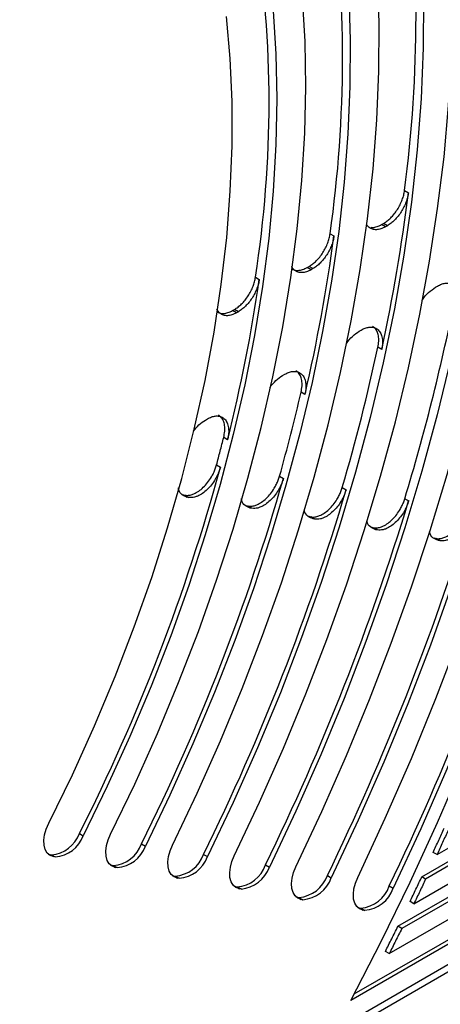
# Model space of a CAD drawing. Header units: millimetres. Extents: x 8 to 341, y 8 to 262.
# Tile 12 of 15: x 295 to 311, y 162 to 198. Entities that reach past the tile are written whole.
import ezdxf

# ---------------------------------------------------------------- set-up
doc = ezdxf.new("R2010")
doc.units = ezdxf.units.MM
doc.header["$LTSCALE"] = 1.25

msp = doc.modelspace()

# ---------------------------------------------------------------- linework, layer by layer
for p, q in [((309.552, 191.803), (309.693, 191.721)), ((308.711, 190.555), (308.783, 190.596)), ((308.853, 190.473), (308.711, 190.555)), ((308.924, 190.515), (308.783, 190.596)), ((308.924, 190.515), (308.853, 190.473)), ((306.829, 190.22), (306.971, 190.139)), ((305.99, 188.984), (306.062, 189.026)), ((306.132, 188.903), (305.99, 188.984)), ((306.203, 188.944), (306.062, 189.026)), ((306.203, 188.944), (306.132, 188.903)), ((304.101, 188.632), (304.242, 188.551)), ((310.683, 188.264), (310.756, 188.306)), ((303.263, 187.41), (303.335, 187.452)), ((303.405, 187.329), (303.263, 187.41)), ((303.477, 187.37), (303.335, 187.452)), ((303.477, 187.37), (303.405, 187.329)), ((307.897, 186.656), (307.971, 186.698)), ((308.719, 185.987), (308.578, 186.068)), ((305.095, 185.038), (305.169, 185.081)), ((305.912, 184.346), (305.77, 184.428)), ((302.27, 183.407), (302.344, 183.45)), ((303.081, 182.688), (302.939, 182.77)), ((302.679, 181.769), (302.82, 181.687)), ((304.98, 181.352), (305.122, 181.271)), ((307.274, 180.94), (307.415, 180.858)), ((301.464, 180.67), (301.525, 180.659)), ((301.464, 180.67), (301.606, 180.588)), ((301.525, 180.659), (301.667, 180.578)), ((301.667, 180.578), (301.606, 180.588)), ((309.562, 180.531), (309.703, 180.449)), ((303.771, 180.272), (303.832, 180.261)), ((303.912, 180.19), (303.771, 180.272)), ((303.973, 180.18), (303.832, 180.261)), ((303.973, 180.18), (303.912, 180.19)), ((306.069, 179.875), (306.13, 179.864)), ((306.211, 179.793), (306.069, 179.875)), ((306.271, 179.783), (306.13, 179.864)), ((306.271, 179.783), (306.211, 179.793)), ((308.361, 179.479), (308.421, 179.469)), ((308.503, 179.398), (308.361, 179.479)), ((308.563, 179.387), (308.421, 179.469)), ((308.563, 179.387), (308.503, 179.398)), ((310.648, 179.084), (310.708, 179.074)), ((310.789, 179.003), (310.648, 179.084)), ((310.85, 178.992), (310.708, 179.074)), ((310.85, 178.992), (310.789, 179.003)), ((310.741, 167.516), (324.461, 175.437)), ((310.183, 166.704), (323.34, 174.3)), ((323.481, 174.218), (310.324, 166.623)), ((309.895, 165.721), (322.502, 172.999)), ((309.309, 164.894), (321.38, 171.862)), ((321.522, 171.78), (309.451, 164.812)), ((308.992, 163.894), (320.542, 170.562)), ((320.451, 169.611), (307.587, 162.184)), ((307.711, 162.419), (320.309, 169.692)), ((305.06, 159.991), (321.628, 169.555)), ((304.894, 159.624), (320.77, 168.789)), ((297.662, 168.288), (297.804, 168.206)), ((299.933, 167.906), (300.074, 167.824)), ((296.526, 167.535), (296.577, 167.522)), ((296.577, 167.522), (296.637, 167.512)), ((296.577, 167.522), (296.719, 167.441)), ((296.637, 167.512), (296.778, 167.43)), ((296.778, 167.43), (296.719, 167.441)), ((302.201, 167.522), (302.342, 167.441)), ((310.741, 167.516), (310.599, 167.598)), ((298.793, 167.143), (298.844, 167.131)), ((298.844, 167.131), (298.903, 167.121)), ((298.844, 167.131), (298.985, 167.05)), ((298.903, 167.121), (299.045, 167.039)), ((304.467, 167.138), (304.608, 167.057)), ((299.045, 167.039), (298.985, 167.05)), ((301.057, 166.753), (301.108, 166.74)), ((301.108, 166.74), (301.167, 166.73)), ((301.108, 166.74), (301.249, 166.659)), ((301.167, 166.73), (301.309, 166.648)), ((306.731, 166.753), (306.873, 166.672)), ((301.309, 166.648), (301.249, 166.659)), ((303.32, 166.362), (303.371, 166.35)), ((308.994, 166.368), (309.135, 166.286)), ((310.324, 166.623), (310.183, 166.704)), ((303.371, 166.35), (303.43, 166.339)), ((303.371, 166.35), (303.512, 166.268)), ((303.43, 166.339), (303.572, 166.258)), ((303.572, 166.258), (303.512, 166.268)), ((305.581, 165.972), (305.632, 165.959)), ((305.632, 165.959), (305.692, 165.949)), ((305.632, 165.959), (305.774, 165.878)), ((305.692, 165.949), (305.833, 165.867)), ((305.833, 165.867), (305.774, 165.878)), ((309.895, 165.721), (309.753, 165.803)), ((307.842, 165.581), (307.893, 165.569)), ((307.893, 165.569), (307.952, 165.559)), ((307.893, 165.569), (308.034, 165.487)), ((307.952, 165.559), (308.094, 165.477)), ((308.094, 165.477), (308.034, 165.487)), ((309.451, 164.812), (309.309, 164.894)), ((308.992, 163.894), (308.851, 163.976))]:
    msp.add_line(p, q)
at = {"flags": 128}
for points in [[(301.063, 167.862), (301.967, 169.761), (302.819, 171.673), (303.618, 173.595), (304.361, 175.524), (305.049, 177.455), (305.679, 179.386), (306.251, 181.313), (306.763, 183.232), (307.214, 185.14), (307.604, 187.033), (307.932, 188.908), (308.198, 190.762), (308.4, 192.59), (308.538, 194.391), (308.613, 196.16), (308.624, 197.894), (308.571, 199.59)], [(312.94, 199.46), (312.894, 197.575), (312.783, 195.656), (312.606, 193.705), (312.363, 191.727), (312.056, 189.724), (311.684, 187.701), (311.248, 185.659), (310.749, 183.603), (310.188, 181.536), (309.566, 179.462), (308.883, 177.384), (308.141, 175.306), (307.341, 173.23), (306.485, 171.161), (305.573, 169.102), (304.608, 167.057)], [(305.582, 167.069), (306.532, 169.097), (307.43, 171.138), (308.276, 173.188), (309.068, 175.244), (309.804, 177.304), (310.484, 179.363), (311.106, 181.418), (311.67, 183.467), (312.174, 185.505), (312.619, 187.531), (313.002, 189.54), (313.324, 191.531), (313.584, 193.498), (313.782, 195.44), (313.916, 197.353), (313.988, 199.235)], [(298.803, 168.261), (299.685, 170.097), (300.516, 171.947), (301.292, 173.808), (302.013, 175.676), (302.676, 177.546), (303.282, 179.416), (303.827, 181.281), (304.312, 183.137), (304.735, 184.982), (305.096, 186.81), (305.393, 188.619), (305.627, 190.405), (305.796, 192.165), (305.9, 193.894), (305.94, 195.589), (305.915, 197.248), (305.825, 198.865)], [(307.509, 198.973), (307.563, 197.309), (307.554, 195.607), (307.481, 193.871), (307.344, 192.103), (307.145, 190.307), (306.882, 188.486), (306.558, 186.644), (306.171, 184.784), (305.724, 182.91), (305.217, 181.025), (304.65, 179.133), (304.025, 177.237), (303.344, 175.341), (302.606, 173.448), (301.815, 171.562), (300.97, 169.686), (300.074, 167.824)], [(310.25, 198.833), (310.238, 197.02), (310.159, 195.171), (310.014, 193.289), (309.802, 191.377), (309.524, 189.439), (309.18, 187.479), (308.772, 185.5), (308.3, 183.506), (307.764, 181.5), (307.167, 179.486), (306.508, 177.468), (305.789, 175.449), (305.012, 173.433), (304.177, 171.424), (303.287, 169.425), (302.342, 167.441)], [(307.587, 162.184), (308.695, 164.334), (309.753, 166.502), (310.759, 168.685), (311.712, 170.88), (312.61, 173.084), (313.452, 175.294), (314.237, 177.506), (314.964, 179.718), (315.632, 181.926), (316.239, 184.127), (316.786, 186.319), (317.27, 188.497), (317.692, 190.658), (318.05, 192.801), (318.345, 194.92), (318.576, 197.015), (318.742, 199.08)], [(307.84, 166.674), (308.848, 168.843), (309.801, 171.026), (310.697, 173.218), (311.536, 175.416), (312.314, 177.617), (313.033, 179.817), (313.689, 182.012), (314.283, 184.201), (314.812, 186.378), (315.278, 188.54), (315.678, 190.685), (316.012, 192.808), (316.28, 194.907), (316.481, 196.978), (316.614, 199.017)], [(303.323, 167.465), (304.249, 169.428), (305.124, 171.404), (305.946, 173.389), (306.713, 175.381), (307.425, 177.376), (308.08, 179.37), (308.677, 181.36), (309.216, 183.344), (309.694, 185.316), (310.112, 187.275), (310.468, 189.217), (310.763, 191.139), (310.995, 193.037), (311.164, 194.908), (311.271, 196.75), (311.313, 198.558)], [(318.174, 198.735), (318.005, 196.677), (317.773, 194.59), (317.475, 192.477), (317.114, 190.343), (316.69, 188.189), (316.202, 186.018), (315.653, 183.835), (315.042, 181.642), (314.371, 179.443), (313.64, 177.24), (312.851, 175.037), (312.005, 172.836), (311.102, 170.643), (310.146, 168.458), (309.135, 166.286)], [(296.541, 168.661), (297.405, 170.437), (298.215, 172.229), (298.971, 174.032), (299.669, 175.842), (300.309, 177.654), (300.889, 179.466), (301.408, 181.272), (301.865, 183.068), (302.258, 184.852), (302.586, 186.618), (302.85, 188.362), (303.048, 190.082), (303.18, 191.772), (303.246, 193.43), (303.245, 195.05), (303.177, 196.631), (303.043, 198.168)], [(304.75, 198.377), (304.847, 196.787), (304.88, 195.155), (304.847, 193.486), (304.749, 191.782), (304.585, 190.048), (304.357, 188.287), (304.065, 186.502), (303.709, 184.698), (303.29, 182.878), (302.809, 181.046), (302.266, 179.205), (301.664, 177.361), (301.004, 175.515), (300.286, 173.674), (299.512, 171.839), (298.684, 170.015), (297.804, 168.206)], [(315.538, 198.148), (315.397, 196.159), (315.191, 194.141), (314.921, 192.096), (314.586, 190.027), (314.187, 187.939), (313.725, 185.833), (313.2, 183.714), (312.614, 181.585), (311.967, 179.449), (311.26, 177.309), (310.495, 175.169), (309.672, 173.032), (308.793, 170.901), (307.86, 168.78), (306.873, 166.672)], [(296.719, 167.441), (296.592, 167.486), (296.489, 167.574), (296.416, 167.699), (296.374, 167.857), (296.366, 168.041), (296.392, 168.242), (296.451, 168.451), (296.541, 168.661)], [(298.985, 167.05), (298.859, 167.095), (298.757, 167.181), (298.683, 167.305), (298.641, 167.462), (298.632, 167.644), (298.657, 167.844), (298.715, 168.052), (298.803, 168.261)], [(301.249, 166.659), (301.124, 166.703), (301.022, 166.789), (300.948, 166.913), (300.905, 167.068), (300.896, 167.249), (300.92, 167.447), (300.977, 167.655), (301.063, 167.862)], [(303.512, 166.268), (303.387, 166.313), (303.285, 166.398), (303.211, 166.52), (303.169, 166.675), (303.159, 166.855), (303.182, 167.052), (303.237, 167.258), (303.323, 167.465)], [(305.774, 165.878), (305.649, 165.922), (305.547, 166.007), (305.474, 166.129), (305.431, 166.282), (305.42, 166.461), (305.443, 166.657), (305.497, 166.863), (305.582, 167.069)], [(308.034, 165.487), (307.91, 165.532), (307.809, 165.616), (307.735, 165.737), (307.691, 165.89), (307.681, 166.068), (307.703, 166.263), (307.756, 166.468), (307.84, 166.674)]]:
    msp.add_lwpolyline(points, dxfattribs=at)
for centre, radius, start, end in [((261.268, 198.185), 48.704, 352.4704, 7.5296), ((262.176, 196.614), 45.109, 351.8524, 8.1476), ((263.086, 195.038), 41.512, 351.1229, 8.8771), ((245.415, 199.687), 64.77, 347.78859, 352.9358), ((246.303, 198.238), 61.207, 346.88106, 352.39569), ((247.198, 196.806), 57.638, 345.82225, 351.76554), ((234.825, 203.175), 78.092, 343.14376, 348.56697), ((237.23, 201.479), 72.993, 343.65718, 347.81171), ((239.64, 199.777), 67.889, 344.25232, 346.93244), ((234.376, 200.342), 70.941, 333.13789, 344.7537), ((230.781, 202.442), 77.296, 333.46117, 344.10357), ((227.194, 204.537), 83.643, 333.73415, 343.55487), ((223.613, 206.629), 89.982, 333.96778, 343.0854), ((220.038, 208.719), 96.316, 334.17003, 342.67906), ((216.466, 210.806), 102.646, 334.34687, 342.32385), ((296.552, 168.69), 1.181, 274.1363, 340.1049), ((296.693, 168.608), 1.181, 274.1363, 340.1049), ((298.816, 168.304), 1.186, 274.228, 340.3991), ((298.957, 168.222), 1.186, 274.228, 340.3991), ((301.078, 167.917), 1.19, 274.3052, 340.6484), ((301.22, 167.835), 1.19, 274.3052, 340.6484), ((303.339, 167.529), 1.194, 274.3713, 340.8624), ((303.481, 167.448), 1.194, 274.3713, 340.8624), ((305.599, 167.142), 1.197, 274.4285, 341.0481), ((305.741, 167.06), 1.197, 274.4285, 341.0481), ((307.859, 166.754), 1.199, 274.4784, 341.2107), ((308, 166.673), 1.199, 274.4784, 341.2107), ((314.082, 251.657), 92.394, 255.13732, 263.90643)]:
    msp.add_arc(centre, radius, start, end)
for points, knots in [([(308.783, 190.596), (308.805, 190.61), (308.85, 190.637), (308.916, 190.685), (308.981, 190.739), (309.069, 190.821), (309.176, 190.94), (309.292, 191.104), (309.392, 191.28), (309.469, 191.459), (309.525, 191.636), (309.543, 191.747), (309.552, 191.803)], [0, 0, 0, 0, 0.0606798, 0.1209507, 0.1812623, 0.2420633, 0.3709209, 0.500109, 0.6289667, 0.7581548, 0.8789964, 1, 1, 1, 1]), ([(309.693, 191.721), (309.689, 191.694), (309.681, 191.639), (309.663, 191.554), (309.639, 191.468), (309.599, 191.349), (309.534, 191.198), (309.434, 191.022), (309.317, 190.859), (309.19, 190.718), (309.058, 190.599), (308.969, 190.543), (308.924, 190.515)], [0, 0, 0, 0, 0.0606798, 0.1209507, 0.1812623, 0.2420633, 0.3709209, 0.500109, 0.6289667, 0.7581548, 0.8789964, 1, 1, 1, 1]), ([(308.853, 190.473), (308.797, 190.445), (308.685, 190.389), (308.525, 190.361), (308.381, 190.377), (308.257, 190.437), (308.198, 190.512), (308.169, 190.549)], [0, 0, 0, 0, 0.200568, 0.401135, 0.601703, 0.802271, 1, 1, 1, 1]), ([(308.315, 190.458), (308.338, 190.454), (308.409, 190.443), (308.544, 190.472), (308.656, 190.527), (308.711, 190.555)], [0, 0, 0, 0, 0.2, 0.6, 1, 1, 1, 1]), ([(306.062, 189.026), (306.084, 189.039), (306.128, 189.066), (306.194, 189.114), (306.259, 189.167), (306.346, 189.249), (306.452, 189.366), (306.568, 189.527), (306.667, 189.701), (306.745, 189.879), (306.802, 190.055), (306.82, 190.165), (306.829, 190.22)], [0, 0, 0, 0, 0.060711, 0.121021, 0.181372, 0.242206, 0.370989, 0.500107, 0.628891, 0.758009, 0.878923, 1, 1, 1, 1]), ([(306.971, 190.139), (306.967, 190.111), (306.958, 190.057), (306.939, 189.972), (306.915, 189.887), (306.874, 189.769), (306.809, 189.62), (306.709, 189.446), (306.594, 189.284), (306.467, 189.145), (306.336, 189.028), (306.248, 188.972), (306.203, 188.944)], [0, 0, 0, 0, 0.060711, 0.121021, 0.181372, 0.242206, 0.370989, 0.500107, 0.628891, 0.758009, 0.878923, 1, 1, 1, 1]), ([(306.132, 188.903), (306.076, 188.874), (305.963, 188.818), (305.802, 188.79), (305.657, 188.806), (305.535, 188.872), (305.458, 188.947), (305.432, 189.01), (305.427, 189.024)], [0, 0, 0, 0, 0.189555, 0.379111, 0.568666, 0.758222, 0.947777, 1, 1, 1, 1]), ([(305.443, 188.935), (305.468, 188.921), (305.532, 188.882), (305.662, 188.873), (305.822, 188.899), (305.934, 188.956), (305.99, 188.984)], [0, 0, 0, 0, 0.1715665, 0.447711, 0.7238555, 1, 1, 1, 1]), ([(303.335, 187.452), (303.357, 187.465), (303.401, 187.491), (303.466, 187.539), (303.53, 187.592), (303.616, 187.672), (303.722, 187.788), (303.837, 187.946), (303.936, 188.118), (304.014, 188.293), (304.071, 188.467), (304.091, 188.577), (304.101, 188.632)], [0, 0, 0, 0, 0.060747, 0.121102, 0.181499, 0.242371, 0.371069, 0.500105, 0.628803, 0.757839, 0.878836, 1, 1, 1, 1]), ([(304.242, 188.551), (304.238, 188.523), (304.229, 188.469), (304.209, 188.385), (304.184, 188.301), (304.143, 188.184), (304.077, 188.037), (303.978, 187.865), (303.863, 187.706), (303.738, 187.569), (303.608, 187.453), (303.52, 187.398), (303.477, 187.37)], [0, 0, 0, 0, 0.060747, 0.121102, 0.181499, 0.242371, 0.371069, 0.500105, 0.628803, 0.757839, 0.878836, 1, 1, 1, 1]), ([(310.756, 188.306), (310.78, 188.319), (310.828, 188.345), (310.898, 188.375), (310.967, 188.396), (311.035, 188.409), (311.132, 188.416), (311.253, 188.397), (311.377, 188.32), (311.471, 188.197), (311.519, 188.05), (311.536, 187.902), (311.534, 187.763), (311.517, 187.664), (311.509, 187.614)], [0, 0, 0, 0, 0.050435, 0.100255, 0.149883, 0.199745, 0.250264, 0.375034, 0.500073, 0.624843, 0.749882, 0.833527, 0.916239, 1, 1, 1, 1]), ([(310.195, 187.78), (310.2, 187.787), (310.261, 187.901), (310.432, 188.087), (310.599, 188.205), (310.683, 188.264)], [0, 0, 0, 0, 0.036216, 0.518108, 1, 1, 1, 1]), ([(303.405, 187.329), (303.348, 187.3), (303.235, 187.243), (303.073, 187.215), (302.926, 187.233), (302.805, 187.301), (302.726, 187.38), (302.7, 187.447), (302.694, 187.464)], [0, 0, 0, 0, 0.1877229, 0.3754458, 0.5631688, 0.7508917, 0.9386146, 1, 1, 1, 1]), ([(302.717, 187.361), (302.74, 187.347), (302.803, 187.308), (302.932, 187.298), (303.093, 187.324), (303.207, 187.381), (303.263, 187.41)], [0, 0, 0, 0, 0.164555, 0.443037, 0.721518, 1, 1, 1, 1]), ([(307.421, 186.189), (307.423, 186.194), (307.483, 186.302), (307.65, 186.481), (307.815, 186.598), (307.897, 186.656)], [0, 0, 0, 0, 0.023311, 0.511655, 1, 1, 1, 1]), ([(307.971, 186.698), (307.995, 186.712), (308.043, 186.738), (308.114, 186.767), (308.184, 186.789), (308.252, 186.801), (308.351, 186.808), (308.473, 186.788), (308.597, 186.708), (308.689, 186.581), (308.736, 186.431), (308.752, 186.279), (308.747, 186.138), (308.729, 186.037), (308.719, 185.987)], [0, 0, 0, 0, 0.050446, 0.100263, 0.149882, 0.199741, 0.25027, 0.37504, 0.500075, 0.624844, 0.74988, 0.833533, 0.916232, 1, 1, 1, 1]), ([(308.578, 186.068), (308.59, 186.143), (308.615, 186.293), (308.601, 186.494), (308.547, 186.661), (308.47, 186.777), (308.402, 186.814), (308.376, 186.828)], [0, 0, 0, 0, 0.217409, 0.434817, 0.652226, 0.869635, 1, 1, 1, 1]), ([(305.169, 185.081), (305.193, 185.094), (305.242, 185.121), (305.314, 185.15), (305.384, 185.171), (305.453, 185.184), (305.553, 185.19), (305.675, 185.168), (305.8, 185.085), (305.892, 184.954), (305.937, 184.799), (305.95, 184.644), (305.943, 184.5), (305.922, 184.397), (305.912, 184.346)], [0, 0, 0, 0, 0.050459, 0.100272, 0.149882, 0.199736, 0.250277, 0.375046, 0.500077, 0.624846, 0.749877, 0.83354, 0.916223, 1, 1, 1, 1]), ([(305.77, 184.428), (305.784, 184.504), (305.812, 184.657), (305.801, 184.862), (305.749, 185.034), (305.672, 185.155), (305.601, 185.195), (305.574, 185.211)], [0, 0, 0, 0, 0.215439, 0.430878, 0.646317, 0.861756, 1, 1, 1, 1]), ([(304.617, 184.568), (304.622, 184.578), (304.684, 184.688), (304.851, 184.867), (305.013, 184.981), (305.095, 185.038)], [0, 0, 0, 0, 0.044286, 0.522143, 1, 1, 1, 1]), ([(301.839, 183.004), (301.902, 183.083), (302.034, 183.251), (302.188, 183.353), (302.27, 183.407)], [0, 0, 0, 0, 0.472078, 1, 1, 1, 1]), ([(302.344, 183.45), (302.369, 183.464), (302.418, 183.491), (302.491, 183.52), (302.563, 183.542), (302.633, 183.554), (302.733, 183.559), (302.857, 183.535), (302.982, 183.448), (303.073, 183.313), (303.115, 183.153), (303.125, 182.993), (303.115, 182.845), (303.092, 182.741), (303.081, 182.688)], [0, 0, 0, 0, 0.050475, 0.100283, 0.149881, 0.19973, 0.250285, 0.375053, 0.500079, 0.624847, 0.749873, 0.833549, 0.916212, 1, 1, 1, 1]), ([(302.939, 182.77), (302.955, 182.848), (302.987, 183.004), (302.979, 183.215), (302.93, 183.393), (302.853, 183.52), (302.779, 183.563), (302.749, 183.581)], [0, 0, 0, 0, 0.21321, 0.42642, 0.639631, 0.852841, 1, 1, 1, 1]), ([(301.525, 180.659), (301.545, 180.657), (301.585, 180.651), (301.648, 180.654), (301.713, 180.664), (301.781, 180.682), (301.884, 180.721), (302.025, 180.799), (302.196, 180.941), (302.356, 181.117), (302.48, 181.3), (302.57, 181.469), (302.634, 181.619), (302.664, 181.719), (302.679, 181.769)], [0, 0, 0, 0, 0.050417, 0.100242, 0.149884, 0.199752, 0.250255, 0.375025, 0.50007, 0.624841, 0.749887, 0.833516, 0.916251, 1, 1, 1, 1]), ([(302.82, 181.687), (302.812, 181.657), (302.795, 181.597), (302.762, 181.507), (302.724, 181.418), (302.681, 181.33), (302.609, 181.2), (302.498, 181.036), (302.338, 180.859), (302.166, 180.717), (302.01, 180.631), (301.877, 180.585), (301.767, 180.567), (301.7, 180.574), (301.667, 180.578)], [0, 0, 0, 0, 0.050417, 0.100242, 0.149884, 0.199752, 0.250255, 0.375025, 0.50007, 0.624841, 0.749887, 0.833516, 0.916251, 1, 1, 1, 1]), ([(303.832, 180.261), (303.851, 180.259), (303.891, 180.253), (303.953, 180.255), (304.018, 180.265), (304.084, 180.283), (304.186, 180.321), (304.326, 180.397), (304.496, 180.536), (304.655, 180.71), (304.778, 180.889), (304.869, 181.056), (304.934, 181.204), (304.965, 181.303), (304.98, 181.352)], [0, 0, 0, 0, 0.050407, 0.100235, 0.149884, 0.199756, 0.250249, 0.37502, 0.500069, 0.62484, 0.749889, 0.83351, 0.916258, 1, 1, 1, 1]), ([(305.122, 181.271), (305.113, 181.241), (305.095, 181.181), (305.061, 181.092), (305.023, 181.004), (304.979, 180.917), (304.907, 180.79), (304.796, 180.628), (304.637, 180.455), (304.467, 180.316), (304.313, 180.231), (304.181, 180.186), (304.072, 180.169), (304.006, 180.176), (303.973, 180.18)], [0, 0, 0, 0, 0.050407, 0.100235, 0.149884, 0.199756, 0.250249, 0.37502, 0.500069, 0.62484, 0.749889, 0.83351, 0.916258, 1, 1, 1, 1]), ([(301.606, 180.588), (301.539, 180.613), (301.405, 180.662), (301.3, 180.798), (301.287, 180.908), (301.285, 180.924)], [0, 0, 0, 0, 0.460028, 0.920056, 1, 1, 1, 1]), ([(306.13, 179.864), (306.149, 179.862), (306.188, 179.857), (306.25, 179.859), (306.314, 179.868), (306.38, 179.885), (306.481, 179.923), (306.619, 179.998), (306.788, 180.134), (306.946, 180.305), (307.069, 180.481), (307.161, 180.646), (307.227, 180.793), (307.258, 180.891), (307.274, 180.94)], [0, 0, 0, 0, 0.050398, 0.100229, 0.149884, 0.199759, 0.250245, 0.375016, 0.500068, 0.624839, 0.749891, 0.833505, 0.916264, 1, 1, 1, 1]), ([(307.415, 180.858), (307.406, 180.829), (307.388, 180.77), (307.354, 180.681), (307.315, 180.594), (307.271, 180.508), (307.199, 180.382), (307.088, 180.223), (306.93, 180.053), (306.761, 179.916), (306.608, 179.833), (306.477, 179.789), (306.369, 179.772), (306.304, 179.779), (306.271, 179.783)], [0, 0, 0, 0, 0.050398, 0.100229, 0.149884, 0.199759, 0.250245, 0.375016, 0.500068, 0.624839, 0.749891, 0.833505, 0.916264, 1, 1, 1, 1]), ([(303.912, 180.19), (303.845, 180.215), (303.709, 180.266), (303.604, 180.405), (303.591, 180.516), (303.589, 180.532)], [0, 0, 0, 0, 0.460645, 0.921289, 1, 1, 1, 1]), ([(308.421, 179.469), (308.441, 179.466), (308.48, 179.461), (308.541, 179.463), (308.604, 179.472), (308.67, 179.489), (308.77, 179.526), (308.907, 179.599), (309.075, 179.734), (309.232, 179.902), (309.355, 180.077), (309.447, 180.24), (309.513, 180.385), (309.546, 180.482), (309.562, 180.531)], [0, 0, 0, 0, 0.050391, 0.100224, 0.149884, 0.199762, 0.250241, 0.375012, 0.500067, 0.624838, 0.749892, 0.833501, 0.916268, 1, 1, 1, 1]), ([(309.703, 180.449), (309.694, 180.42), (309.675, 180.361), (309.64, 180.274), (309.601, 180.188), (309.557, 180.102), (309.485, 179.978), (309.374, 179.821), (309.217, 179.653), (309.049, 179.518), (308.897, 179.436), (308.767, 179.393), (308.66, 179.377), (308.596, 179.384), (308.563, 179.387)], [0, 0, 0, 0, 0.050391, 0.100224, 0.149884, 0.199762, 0.250241, 0.375012, 0.500067, 0.624838, 0.749892, 0.833501, 0.916268, 1, 1, 1, 1]), ([(306.211, 179.793), (306.142, 179.819), (306.005, 179.871), (305.901, 180.009), (305.889, 180.119), (305.888, 180.131)], [0, 0, 0, 0, 0.46882, 0.93764, 1, 1, 1, 1]), ([(310.708, 179.074), (310.727, 179.072), (310.766, 179.066), (310.827, 179.068), (310.89, 179.077), (310.955, 179.094), (311.054, 179.13), (311.19, 179.203), (311.357, 179.335), (311.514, 179.501), (311.637, 179.674), (311.729, 179.835), (311.796, 179.979), (311.828, 180.076), (311.845, 180.125)], [0, 0, 0, 0, 0.050385, 0.10022, 0.149885, 0.199764, 0.250238, 0.375009, 0.500066, 0.624837, 0.749894, 0.833498, 0.916273, 1, 1, 1, 1]), ([(311.986, 180.043), (311.977, 180.014), (311.958, 179.956), (311.923, 179.869), (311.883, 179.783), (311.839, 179.699), (311.766, 179.575), (311.655, 179.42), (311.499, 179.254), (311.332, 179.121), (311.181, 179.04), (311.053, 178.998), (310.946, 178.982), (310.882, 178.989), (310.85, 178.992)], [0, 0, 0, 0, 0.050385, 0.10022, 0.149885, 0.199764, 0.250238, 0.375009, 0.500066, 0.624837, 0.749894, 0.833498, 0.916273, 1, 1, 1, 1]), ([(308.503, 179.398), (308.434, 179.424), (308.296, 179.476), (308.192, 179.612), (308.181, 179.716), (308.18, 179.723)], [0, 0, 0, 0, 0.4827206, 0.9654411, 1, 1, 1, 1]), ([(310.789, 179.003), (310.72, 179.03), (310.582, 179.083), (310.478, 179.215), (310.468, 179.314), (310.468, 179.315)], [0, 0, 0, 0, 0.497135, 0.994271, 1, 1, 1, 1])]:
    msp.add_open_spline(points, degree=3, knots=knots)
for points in [[(302.679, 181.769), (302.723, 181.936), (302.813, 182.27), (302.897, 182.603), (302.939, 182.77)], [(310.599, 167.598), (310.667, 167.745), (310.802, 168.041), (310.936, 168.336), (311.002, 168.484)], [(311.144, 168.402), (311.077, 168.254), (310.944, 167.959), (310.808, 167.664), (310.741, 167.516)], [(309.753, 165.803), (309.825, 165.953), (309.97, 166.253), (310.112, 166.554), (310.183, 166.704)], [(310.324, 166.623), (310.253, 166.472), (310.111, 166.172), (309.967, 165.872), (309.895, 165.721)], [(308.851, 163.976), (308.928, 164.129), (309.082, 164.434), (309.234, 164.74), (309.309, 164.894)], [(309.451, 164.812), (309.375, 164.659), (309.223, 164.352), (309.069, 164.047), (308.992, 163.894)]]:
    msp.add_open_spline(points, degree=3)

doc.saveas('drawing.dxf')
